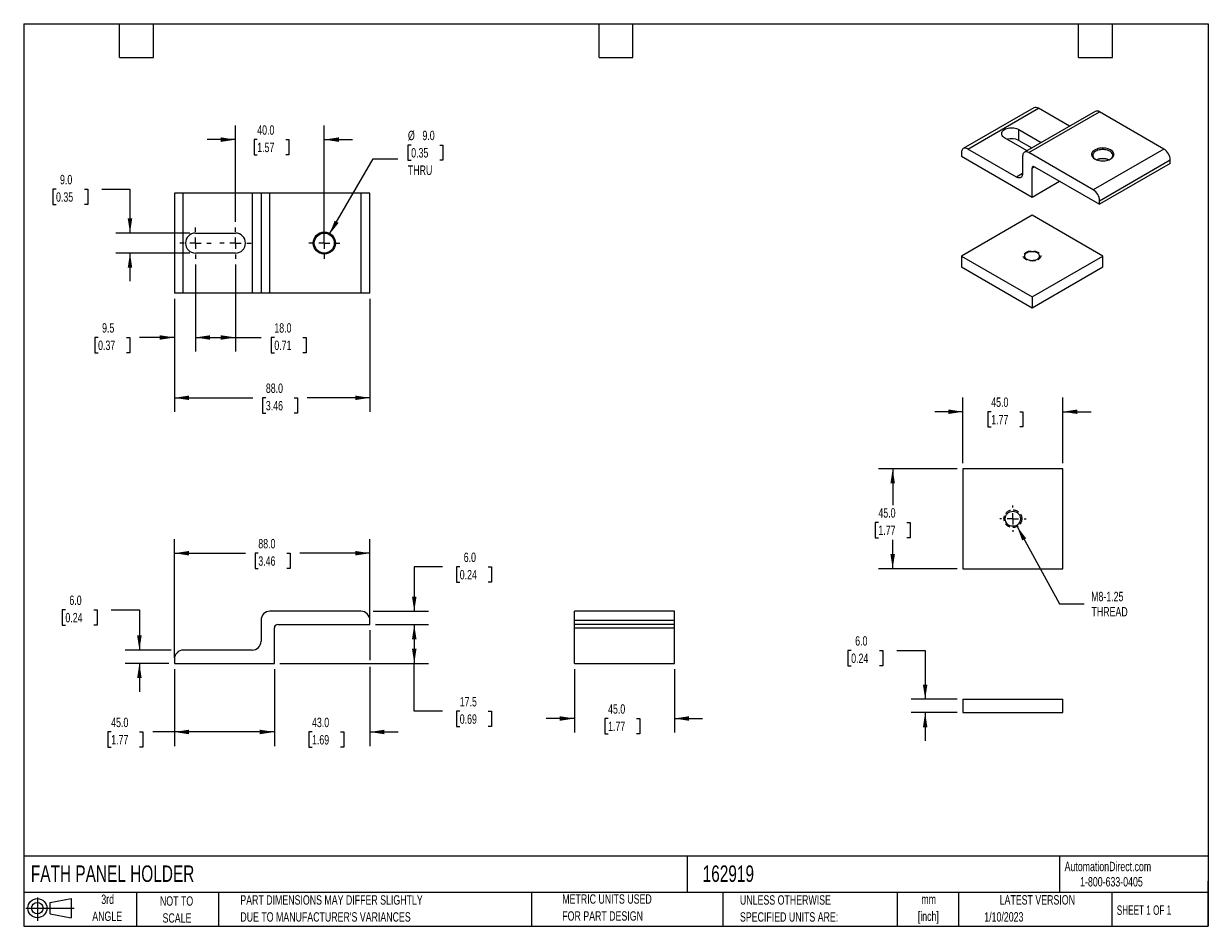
# Model space of a CAD drawing. Header units: millimetres. Extents: x 6 to 273, y 6 to 210.
import ezdxf

# ---------------------------------------------------------------- set-up
doc = ezdxf.new("R2010")
doc.units = ezdxf.units.MM
doc.linetypes.add('CENTERX2', pattern=[20.32, 12.7, -2.54, 2.54, -2.54])
doc.linetypes.add('HIDDEN', pattern=[1.905, 1.27, -0.635])
doc.layers.add('CENTER', color=40, linetype='CENTERX2')
doc.layers.add('SLD-DEFPOINTS', color=7, linetype='Continuous')
doc.layers.add('DIMENSIONS', color=140, linetype='Continuous', lineweight=25)
doc.layers.add('TEXT', color=140, linetype='Continuous', lineweight=25)
doc.styles.add('SLDTEXTSTYLE0', font='TXT', dxfattribs={"width": 0.7})
doc.styles.add('SLDTEXTSTYLE1', font='TXT', dxfattribs={"width": 0.65})
doc.dimstyles.new('SLDDIMSTYLE0', dxfattribs={"dimtxt": 2.158008, "dimasz": 3.302, "dimexe": 0, "dimexo": 0.0625, "dimgap": 0.539502, "dimtad": 0, "dimtih": 1, "dimtoh": 1, "dimlfac": 2, "dimrnd": 1e-09, "dimzin": 4, "dimdsep": 46, "dimtxsty": 'SLDTEXTSTYLE0', "dimsah": 1, "dimcen": 0.09, "dimadec": 0, "dimazin": 1, "dimtfac": 1, "dimtmove": 0, "dimatfit": 0, "dimfxl": 0, "dimfrac": 2, "dimtolj": 1, "dimtzin": 12, "dimarcsym": 0})
doc.dimstyles.new('SLDDIMSTYLE1', dxfattribs={"dimtxt": 2.158008, "dimasz": 3.302, "dimexe": 0, "dimexo": 0.0625, "dimgap": 0.539502, "dimtad": 0, "dimtih": 1, "dimtoh": 1, "dimlfac": 2, "dimrnd": 1e-09, "dimzin": 12, "dimdsep": 46, "dimtxsty": 'SLDTEXTSTYLE0', "dimsah": 1, "dimcen": 0.09, "dimadec": 0, "dimazin": 3, "dimtfac": 1, "dimtofl": 0, "dimtmove": 0, "dimatfit": 3, "dimfxl": 0, "dimfrac": 2, "dimtolj": 1, "dimtzin": 12, "dimarcsym": 0})
doc.dimstyles.new('SLDDIMSTYLE2', dxfattribs={"dimtxt": 2.158008, "dimasz": 3.302, "dimexe": 0, "dimexo": 0.0625, "dimgap": 0.539502, "dimtad": 0, "dimtih": 1, "dimtoh": 1, "dimlfac": 2, "dimrnd": 1e-09, "dimzin": 4, "dimdsep": 46, "dimtxsty": 'SLDTEXTSTYLE0', "dimsah": 1, "dimcen": 0.09, "dimadec": 0, "dimazin": 1, "dimtfac": 1, "dimtofl": 0, "dimtmove": 0, "dimatfit": 3, "dimfxl": 0, "dimfrac": 2, "dimtolj": 1, "dimtzin": 12, "dimarcsym": 0})
doc.dimstyles.new('SLDDIMSTYLE3', dxfattribs={"dimtxt": 2.158008, "dimasz": 3.302, "dimexe": 0, "dimexo": 0.0625, "dimgap": 0.539502, "dimtad": 0, "dimtih": 1, "dimtoh": 1, "dimlfac": 2, "dimrnd": 1e-09, "dimzin": 12, "dimdsep": 46, "dimtxsty": 'SLDTEXTSTYLE0', "dimsah": 1, "dimcen": 0, "dimadec": 0, "dimazin": 3, "dimtfac": 1, "dimtofl": 0, "dimtmove": 0, "dimatfit": 3, "dimfxl": 0, "dimfrac": 2, "dimtolj": 1, "dimtzin": 12, "dimarcsym": 0})
doc.dimstyles.new('SLDDIMSTYLE4', dxfattribs={"dimtxt": 2.158008, "dimasz": 3.302, "dimexe": 0, "dimexo": 0.0625, "dimgap": 0.539502, "dimtad": 0, "dimtih": 1, "dimtoh": 1, "dimlfac": 2, "dimrnd": 1e-09, "dimzin": 12, "dimdsep": 46, "dimtxsty": 'SLDTEXTSTYLE0', "dimsah": 1, "dimcen": 0.09, "dimadec": 0, "dimazin": 3, "dimtfac": 1, "dimtmove": 0, "dimatfit": 0, "dimfxl": 0, "dimfrac": 2, "dimtolj": 1, "dimtzin": 12, "dimarcsym": 0})
doc.dimstyles.new('SLDDIMSTYLE5', dxfattribs={"dimtxt": 2.158008, "dimasz": 3.302, "dimexe": 0, "dimexo": 0.0625, "dimgap": 0.539502, "dimtad": 0, "dimtih": 1, "dimtoh": 1, "dimlfac": 2, "dimrnd": 1e-09, "dimzin": 4, "dimdsep": 46, "dimtxsty": 'SLDTEXTSTYLE0', "dimsah": 1, "dimcen": 0, "dimadec": 0, "dimazin": 1, "dimtfac": 1, "dimtofl": 0, "dimtmove": 0, "dimatfit": 3, "dimfxl": 0, "dimfrac": 2, "dimtolj": 1, "dimtzin": 12, "dimarcsym": 0})

# ---------------------------------------------------------------- blocks, each defined once
blk = doc.blocks.new('Block11')
at = {"color": 7, "linetype": 'Continuous', "lineweight": 18}
for p, q in [((0, 2.88), (10.87, 2.88)), ((2.59, 5.31), (2.59, 0)), ((5.48, 4.17), (10.18, 5.03)), ((5.48, 1.6), (5.48, 4.17)), ((10.18, 5.03), (10.18, 0.73)), ((5.48, 1.6), (10.18, 0.73))]:
    blk.add_line(p, q, dxfattribs=at)
for radius in [2.15, 1.29]:
    blk.add_circle((2.59, 2.88), radius, dxfattribs=at)
blk = doc.blocks.new('Block12')
at = {"layer": 'SLD-DEFPOINTS'}
blk.add_blockref('Block11', (0, 0), dxfattribs=at)
blk = doc.blocks.new('SW_NOTE_0')
at = {"layer": 'TEXT', "color": 0, "char_height": 2.117, "attachment_point": 2, "style": 'SLDTEXTSTYLE0'}
for s, insert in [('mm', (2.84, 2.73)), ('[inch]', (2.76, -1.09))]:
    blk.add_mtext(s, dxfattribs=dict(at, insert=insert))
blk = doc.blocks.new('SW_NOTE_0_1')
at = {"layer": 'TEXT', "color": 0, "char_height": 2.1167, "attachment_point": 1, "style": 'SLDTEXTSTYLE0'}
for s, insert in [('UNLESS OTHERWISE', (0, 2.73)), ('SPECIFIED UNITS ARE:', (0, -1.09))]:
    blk.add_mtext(s, dxfattribs=dict(at, insert=insert))
blk = doc.blocks.new('SW_NOTE_0_2')
at = {"layer": 'TEXT', "color": 0, "char_height": 2.1167, "attachment_point": 1, "style": 'SLDTEXTSTYLE0'}
for s, insert in [('PART DIMENSIONS MAY DIFFER SLIGHTLY', (0, 2.73)), ("DUE TO MANUFACTURER'S VARIANCES", (0, -1.09))]:
    blk.add_mtext(s, dxfattribs=dict(at, insert=insert))
blk = doc.blocks.new('SW_NOTE_0_3')
at = {"layer": 'TEXT', "color": 0, "char_height": 2.117, "attachment_point": 2, "style": 'SLDTEXTSTYLE0'}
for s, insert in [('NOT TO', (5.26, 2.73)), ('SCALE', (5.35, -1.09))]:
    blk.add_mtext(s, dxfattribs=dict(at, insert=insert))
blk = doc.blocks.new('SW_NOTE_0_4')
at = {"layer": 'TEXT', "color": 0, "char_height": 2.117, "attachment_point": 2, "style": 'SLDTEXTSTYLE0'}
for s, insert in [('3rd', (2.32, 2.73)), ('ANGLE', (2.22, -1.09))]:
    blk.add_mtext(s, dxfattribs=dict(at, insert=insert))
blk = doc.blocks.new('SW_NOTE_0_5')
at = {"layer": 'TEXT', "color": 0, "char_height": 2.1167, "attachment_point": 1, "style": 'SLDTEXTSTYLE0'}
for s, insert in [('METRIC UNITS USED', (0, 2.73)), ('FOR PART DESIGN', (0, -1.09))]:
    blk.add_mtext(s, dxfattribs=dict(at, insert=insert))
blk = doc.blocks.new('_D')
at = {"layer": 'DIMENSIONS'}
for p, q in [((100.63, 87.27), (94.28, 87.27)), ((94.28, 87.27), (94.28, 77.27)), ((104.52, 87.27), (103.8, 87.27)), ((103.8, 87.27), (103.8, 83.84)), ((110.94, 87.27), (111.66, 87.27)), ((111.66, 87.27), (111.66, 83.84)), ((103.8, 83.84), (104.52, 83.84)), ((111.66, 83.84), (110.94, 83.84)), ((85.04, 77.27), (97.46, 77.27)), ((85.55, 74.27), (97.46, 74.27)), ((94.28, 74.27), (94.28, 67.92))]:
    blk.add_line(p, q, dxfattribs=at)
for points in [[(94.28, 77.27), (94.79, 80.57), (93.77, 80.57)], [(94.28, 74.27), (93.77, 70.97), (94.79, 70.97)]]:
    blk.add_solid(points, dxfattribs=at)
at = {"layer": 'DIMENSIONS', "char_height": 2.117, "attachment_point": 1, "style": 'SLDTEXTSTYLE0'}
for s, insert in [('6.0', (105.42, 90.48)), ('0.24', (104.52, 86.57))]:
    blk.add_mtext(s, dxfattribs=dict(at, insert=insert))
blk = doc.blocks.new('_D_1')
at = {"layer": 'DIMENSIONS'}
for p, q in [((85.55, 74.27), (97.46, 74.27)), ((94.28, 74.27), (94.28, 65.52)), ((64.05, 65.52), (97.46, 65.52)), ((94.28, 54.76), (94.28, 65.52)), ((100.63, 54.76), (94.28, 54.76)), ((104.52, 54.76), (103.8, 54.76)), ((103.8, 54.76), (103.8, 51.33)), ((110.94, 54.76), (111.66, 54.76)), ((111.66, 54.76), (111.66, 51.33)), ((103.8, 51.33), (104.52, 51.33)), ((111.66, 51.33), (110.94, 51.33))]:
    blk.add_line(p, q, dxfattribs=at)
for points in [[(94.28, 74.27), (93.77, 70.97), (94.79, 70.97)], [(94.28, 65.52), (94.79, 68.82), (93.77, 68.82)]]:
    blk.add_solid(points, dxfattribs=at)
at = {"layer": 'DIMENSIONS', "char_height": 2.117, "attachment_point": 1, "style": 'SLDTEXTSTYLE0'}
for s, insert in [('17.5', (104.52, 57.97)), ('0.69', (104.52, 54.06))]:
    blk.add_mtext(s, dxfattribs=dict(at, insert=insert))
blk = doc.blocks.new('_D_2')
at = {"layer": 'DIMENSIONS'}
for p, q in [((40.28, 66.79), (40.28, 93.51)), ((84.28, 75.54), (84.28, 93.51)), ((40.28, 90.34), (56.25, 90.34)), ((59.17, 90.34), (58.45, 90.34)), ((58.45, 90.34), (58.45, 86.91)), ((65.59, 90.34), (66.31, 90.34)), ((66.31, 90.34), (66.31, 86.91)), ((84.28, 90.34), (68.51, 90.34)), ((58.45, 86.91), (59.17, 86.91)), ((66.31, 86.91), (65.59, 86.91))]:
    blk.add_line(p, q, dxfattribs=at)
for points in [[(40.28, 90.34), (43.58, 89.83), (43.58, 90.85)], [(84.28, 90.34), (80.98, 90.85), (80.98, 89.83)]]:
    blk.add_solid(points, dxfattribs=at)
at = {"layer": 'DIMENSIONS', "char_height": 2.117, "attachment_point": 1, "style": 'SLDTEXTSTYLE0'}
for s, insert in [('88.0', (59.17, 93.55)), ('3.46', (59.17, 89.64))]:
    blk.add_mtext(s, dxfattribs=dict(at, insert=insert))
blk = doc.blocks.new('_D_3')
at = {"layer": 'DIMENSIONS'}
for p, q in [((40.28, 64.25), (40.28, 46.93)), ((62.78, 64.25), (62.78, 46.93)), ((26.05, 50.1), (25.33, 50.1)), ((25.33, 50.1), (25.33, 46.67)), ((32.46, 50.1), (33.19, 50.1)), ((33.19, 50.1), (33.19, 46.67)), ((40.28, 50.1), (35.39, 50.1)), ((62.78, 50.1), (40.28, 50.1)), ((25.33, 46.67), (26.05, 46.67)), ((33.19, 46.67), (32.46, 46.67))]:
    blk.add_line(p, q, dxfattribs=at)
for points in [[(40.28, 50.1), (43.58, 49.59), (43.58, 50.61)], [(62.78, 50.1), (59.48, 50.61), (59.48, 49.59)]]:
    blk.add_solid(points, dxfattribs=at)
at = {"layer": 'DIMENSIONS', "char_height": 2.117, "attachment_point": 1, "style": 'SLDTEXTSTYLE0'}
for s, insert in [('45.0', (26.05, 53.31)), ('1.77', (26.05, 49.4))]:
    blk.add_mtext(s, dxfattribs=dict(at, insert=insert))
blk = doc.blocks.new('_D_4')
at = {"layer": 'DIMENSIONS'}
for p, q in [((15.74, 77.6), (15.02, 77.6)), ((15.02, 77.6), (15.02, 74.17)), ((22.16, 77.6), (22.88, 77.6)), ((22.88, 77.6), (22.88, 74.17)), ((26.05, 77.6), (32.4, 77.6)), ((32.4, 77.6), (32.4, 68.52)), ((15.02, 74.17), (15.74, 74.17)), ((22.88, 74.17), (22.16, 74.17)), ((39.52, 68.52), (29.22, 68.52)), ((39.01, 65.52), (29.22, 65.52)), ((32.4, 65.52), (32.4, 59.17))]:
    blk.add_line(p, q, dxfattribs=at)
for points in [[(32.4, 68.52), (32.91, 71.82), (31.89, 71.82)], [(32.4, 65.52), (31.89, 62.22), (32.91, 62.22)]]:
    blk.add_solid(points, dxfattribs=at)
at = {"layer": 'DIMENSIONS', "char_height": 2.117, "attachment_point": 1, "style": 'SLDTEXTSTYLE0'}
for s, insert in [('6.0', (16.64, 80.81)), ('0.24', (15.74, 76.9))]:
    blk.add_mtext(s, dxfattribs=dict(at, insert=insert))
blk = doc.blocks.new('_D_5')
at = {"layer": 'DIMENSIONS'}
for p, q in [((84.28, 73), (84.28, 66.28)), ((62.78, 64.25), (62.78, 46.93)), ((84.28, 64.76), (84.28, 46.93)), ((62.78, 50.1), (56.43, 50.1)), ((71.26, 50.1), (70.54, 50.1)), ((70.54, 50.1), (70.54, 46.67)), ((77.68, 50.1), (78.4, 50.1)), ((78.4, 50.1), (78.4, 46.67)), ((84.28, 50.1), (90.63, 50.1)), ((70.54, 46.67), (71.26, 46.67)), ((78.4, 46.67), (77.68, 46.67))]:
    blk.add_line(p, q, dxfattribs=at)
for points in [[(62.78, 50.1), (59.48, 50.61), (59.48, 49.59)], [(84.28, 50.1), (87.58, 49.59), (87.58, 50.61)]]:
    blk.add_solid(points, dxfattribs=at)
at = {"layer": 'DIMENSIONS', "char_height": 2.117, "attachment_point": 1, "style": 'SLDTEXTSTYLE0'}
for s, insert in [('43.0', (71.26, 53.31)), ('1.69', (71.26, 49.4))]:
    blk.add_mtext(s, dxfattribs=dict(at, insert=insert))
blk = doc.blocks.new('_D_6')
at = {"layer": 'DIMENSIONS'}
for p, q in [((192.65, 68.45), (191.92, 68.45)), ((191.92, 68.45), (191.92, 65.02)), ((199.06, 68.45), (199.79, 68.45)), ((199.79, 68.45), (199.79, 65.02)), ((202.95, 68.45), (209.3, 68.45)), ((209.3, 68.45), (209.3, 57.46)), ((191.92, 65.02), (192.65, 65.02)), ((199.79, 65.02), (199.06, 65.02)), ((216.53, 57.46), (206.13, 57.46)), ((216.53, 54.46), (206.13, 54.46)), ((209.3, 54.46), (209.3, 48.11))]:
    blk.add_line(p, q, dxfattribs=at)
for points in [[(209.3, 57.46), (209.81, 60.76), (208.8, 60.76)], [(209.3, 54.46), (208.8, 51.16), (209.81, 51.16)]]:
    blk.add_solid(points, dxfattribs=at)
at = {"layer": 'DIMENSIONS', "char_height": 2.117, "attachment_point": 1, "style": 'SLDTEXTSTYLE0'}
for s, insert in [('6.0', (193.55, 71.66)), ('0.24', (192.65, 67.75))]:
    blk.add_mtext(s, dxfattribs=dict(at, insert=insert))
blk = doc.blocks.new('_D_7')
at = {"layer": 'DIMENSIONS'}
for p, q in [((216.53, 109.35), (198.82, 109.35)), ((201.99, 109.35), (201.99, 101.18)), ((198.78, 97.27), (198.06, 97.27)), ((198.06, 97.27), (198.06, 93.84)), ((205.2, 97.27), (205.92, 97.27)), ((205.92, 97.27), (205.92, 93.84)), ((198.06, 93.84), (198.78, 93.84)), ((201.99, 86.85), (201.99, 93.36)), ((205.92, 93.84), (205.2, 93.84)), ((216.53, 86.85), (198.82, 86.85))]:
    blk.add_line(p, q, dxfattribs=at)
for points in [[(201.99, 109.35), (201.48, 106.05), (202.5, 106.05)], [(201.99, 86.85), (202.5, 90.15), (201.48, 90.15)]]:
    blk.add_solid(points, dxfattribs=at)
at = {"layer": 'DIMENSIONS', "char_height": 2.117, "attachment_point": 1, "style": 'SLDTEXTSTYLE0'}
for s, insert in [('45.0', (198.78, 100.48)), ('1.77', (198.78, 96.57))]:
    blk.add_mtext(s, dxfattribs=dict(at, insert=insert))
blk = doc.blocks.new('_D_8')
at = {"layer": 'DIMENSIONS'}
for p, q in [((217.8, 110.62), (217.8, 125.36)), ((240.3, 110.62), (240.3, 125.36)), ((217.8, 122.19), (211.45, 122.19)), ((224.18, 122.19), (223.45, 122.19)), ((223.45, 122.19), (223.45, 118.76)), ((230.59, 122.19), (231.31, 122.19)), ((231.31, 122.19), (231.31, 118.76)), ((240.3, 122.19), (246.65, 122.19)), ((223.45, 118.76), (224.18, 118.76)), ((231.31, 118.76), (230.59, 118.76))]:
    blk.add_line(p, q, dxfattribs=at)
for points in [[(217.8, 122.19), (214.5, 122.7), (214.5, 121.68)], [(240.3, 122.19), (243.6, 121.68), (243.6, 122.7)]]:
    blk.add_solid(points, dxfattribs=at)
at = {"layer": 'DIMENSIONS', "char_height": 2.117, "attachment_point": 1, "style": 'SLDTEXTSTYLE0'}
for s, insert in [('45.0', (224.18, 125.4)), ('1.77', (224.18, 121.49))]:
    blk.add_mtext(s, dxfattribs=dict(at, insert=insert))
blk = doc.blocks.new('_D_9')
at = {"layer": 'DIMENSIONS'}
for p, q in [((230.01, 96.35), (239.52, 78.92)), ((239.52, 78.92), (245.08, 78.92))]:
    blk.add_line(p, q, dxfattribs=at)
blk.add_solid([(230.01, 96.35), (231.15, 93.21), (232.04, 93.69)], dxfattribs=at)
at = {"layer": 'DIMENSIONS', "char_height": 2.117, "attachment_point": 1, "style": 'SLDTEXTSTYLE0'}
for s, insert in [('M8-1.25', (246.67, 81.65)), ('THREAD', (246.75, 78.22))]:
    blk.add_mtext(s, dxfattribs=dict(at, insert=insert))
blk = doc.blocks.new('SW_CENTERMARKSYMBOL_0')
at = {"layer": 'CENTER', "color": 0}
for p, q in [((0, 2.54), (0, 2.97)), ((-2.54, 0), (-2.97, 0)), ((0, 0), (-1.27, 0)), ((0, 0), (0, 1.27)), ((0, 0), (0, -1.27)), ((0, 0), (1.27, 0)), ((2.54, 0), (2.97, 0)), ((0, -2.54), (0, -2.97))]:
    blk.add_line(p, q, dxfattribs=at)
blk = doc.blocks.new('_D_10')
at = {"layer": 'DIMENSIONS'}
for p, q in [((130.35, 64.25), (130.35, 49.96)), ((152.85, 64.25), (152.85, 49.96)), ((130.35, 53.13), (124, 53.13)), ((137.92, 53.13), (137.19, 53.13)), ((137.19, 53.13), (137.19, 49.7)), ((144.33, 53.13), (145.05, 53.13)), ((145.05, 53.13), (145.05, 49.7)), ((152.85, 53.13), (159.2, 53.13)), ((137.19, 49.7), (137.92, 49.7)), ((145.05, 49.7), (144.33, 49.7))]:
    blk.add_line(p, q, dxfattribs=at)
for points in [[(130.35, 53.13), (127.05, 53.64), (127.05, 52.62)], [(152.85, 53.13), (156.15, 52.62), (156.15, 53.64)]]:
    blk.add_solid(points, dxfattribs=at)
at = {"layer": 'DIMENSIONS', "char_height": 2.117, "attachment_point": 1, "style": 'SLDTEXTSTYLE0'}
for s, insert in [('45.0', (137.92, 56.34)), ('1.77', (137.92, 52.43))]:
    blk.add_mtext(s, dxfattribs=dict(at, insert=insert))
blk = doc.blocks.new('_D_11')
at = {"layer": 'DIMENSIONS'}
for p, q in [((45.03, 155.37), (45.03, 135.73)), ((54.03, 155.37), (54.03, 135.73)), ((45.03, 138.91), (54.03, 138.91)), ((54.03, 138.91), (59.85, 138.91)), ((62.78, 138.91), (62.05, 138.91)), ((62.05, 138.91), (62.05, 135.48)), ((69.19, 138.91), (69.92, 138.91)), ((69.92, 138.91), (69.92, 135.48)), ((62.05, 135.48), (62.78, 135.48)), ((69.92, 135.48), (69.19, 135.48))]:
    blk.add_line(p, q, dxfattribs=at)
for points in [[(45.03, 138.91), (48.33, 138.4), (48.33, 139.41)], [(54.03, 138.91), (50.73, 139.41), (50.73, 138.4)]]:
    blk.add_solid(points, dxfattribs=at)
at = {"layer": 'DIMENSIONS', "char_height": 2.117, "attachment_point": 1, "style": 'SLDTEXTSTYLE0'}
for s, insert in [('18.0', (62.78, 142.12)), ('0.71', (62.78, 138.21))]:
    blk.add_mtext(s, dxfattribs=dict(at, insert=insert))
blk = doc.blocks.new('_D_12')
at = {"layer": 'DIMENSIONS'}
for p, q in [((45.03, 155.37), (45.03, 135.73)), ((40.28, 147.64), (40.28, 135.73)), ((23.1, 138.91), (22.38, 138.91)), ((22.38, 138.91), (22.38, 135.48)), ((29.52, 138.91), (30.24, 138.91)), ((30.24, 138.91), (30.24, 135.48)), ((40.28, 138.91), (32.44, 138.91)), ((45.03, 138.91), (51.38, 138.91)), ((22.38, 135.48), (23.1, 135.48)), ((30.24, 135.48), (29.52, 135.48))]:
    blk.add_line(p, q, dxfattribs=at)
for points in [[(40.28, 138.91), (36.98, 139.41), (36.98, 138.4)], [(45.03, 138.91), (48.33, 138.4), (48.33, 139.41)]]:
    blk.add_solid(points, dxfattribs=at)
at = {"layer": 'DIMENSIONS', "char_height": 2.117, "attachment_point": 1, "style": 'SLDTEXTSTYLE0'}
for s, insert in [('9.5', (24, 142.12)), ('0.37', (23.1, 138.21))]:
    blk.add_mtext(s, dxfattribs=dict(at, insert=insert))
blk = doc.blocks.new('_D_13')
at = {"layer": 'DIMENSIONS'}
for p, q in [((54.03, 164.95), (54.03, 186.63)), ((74.03, 161.43), (74.03, 186.63)), ((54.03, 183.45), (47.68, 183.45)), ((58.93, 183.45), (58.21, 183.45)), ((58.21, 183.45), (58.21, 180.02)), ((65.34, 183.45), (66.07, 183.45)), ((66.07, 183.45), (66.07, 180.02)), ((74.03, 183.45), (80.38, 183.45)), ((58.21, 180.02), (58.93, 180.02)), ((66.07, 180.02), (65.34, 180.02))]:
    blk.add_line(p, q, dxfattribs=at)
for points in [[(54.03, 183.45), (50.73, 183.96), (50.73, 182.94)], [(74.03, 183.45), (77.33, 182.94), (77.33, 183.96)]]:
    blk.add_solid(points, dxfattribs=at)
at = {"layer": 'DIMENSIONS', "char_height": 2.117, "attachment_point": 1, "style": 'SLDTEXTSTYLE0'}
for s, insert in [('40.0', (58.93, 186.66)), ('1.57', (58.93, 182.75))]:
    blk.add_mtext(s, dxfattribs=dict(at, insert=insert))
blk = doc.blocks.new('_D_14')
at = {"layer": 'DIMENSIONS'}
for p, q in [((93.59, 182.24), (92.87, 182.24)), ((92.87, 182.24), (92.87, 178.81)), ((100.01, 182.24), (100.73, 182.24)), ((100.73, 182.24), (100.73, 178.81)), ((75.16, 162.1), (85, 179.11)), ((85, 179.11), (90.56, 179.11)), ((92.87, 178.81), (93.59, 178.81)), ((100.73, 178.81), (100.01, 178.81))]:
    blk.add_line(p, q, dxfattribs=at)
blk.add_solid([(75.16, 162.1), (77.25, 164.71), (76.37, 165.22)], dxfattribs=at)
at = {"layer": 'DIMENSIONS', "char_height": 2.117, "attachment_point": 1, "style": 'SLDTEXTSTYLE0'}
for s, insert in [('%%c', (92.86, 185.45)), ('9.0', (96.12, 185.45)), ('0.35', (93.59, 181.54)), ('THRU', (92.85, 177.63))]:
    blk.add_mtext(s, dxfattribs=dict(at, insert=insert))
blk = doc.blocks.new('_D_15')
at = {"layer": 'DIMENSIONS'}
for p, q in [((13.63, 172.3), (12.9, 172.3)), ((12.9, 172.3), (12.9, 168.87)), ((20.04, 172.3), (20.77, 172.3)), ((20.77, 172.3), (20.77, 168.87)), ((23.93, 172.3), (30.28, 172.3)), ((30.28, 172.3), (30.28, 162.41)), ((12.9, 168.87), (13.63, 168.87)), ((20.77, 168.87), (20.04, 168.87)), ((43.76, 162.41), (27.11, 162.41)), ((43.76, 157.91), (27.11, 157.91)), ((30.28, 157.91), (30.28, 151.56))]:
    blk.add_line(p, q, dxfattribs=at)
for points in [[(30.28, 162.41), (30.79, 165.71), (29.77, 165.71)], [(30.28, 157.91), (29.77, 154.6), (30.79, 154.6)]]:
    blk.add_solid(points, dxfattribs=at)
at = {"layer": 'DIMENSIONS', "char_height": 2.117, "attachment_point": 1, "style": 'SLDTEXTSTYLE0'}
for s, insert in [('9.0', (14.53, 175.51)), ('0.35', (13.63, 171.59))]:
    blk.add_mtext(s, dxfattribs=dict(at, insert=insert))
blk = doc.blocks.new('_D_16')
at = {"layer": 'DIMENSIONS'}
for p, q in [((40.28, 147.64), (40.28, 122.15)), ((84.28, 147.64), (84.28, 122.15)), ((40.28, 125.32), (57.94, 125.32)), ((60.87, 125.32), (60.14, 125.32)), ((60.14, 125.32), (60.14, 121.89)), ((67.28, 125.32), (68, 125.32)), ((68, 125.32), (68, 121.89)), ((84.28, 125.32), (70.2, 125.32)), ((60.14, 121.89), (60.87, 121.89)), ((68, 121.89), (67.28, 121.89))]:
    blk.add_line(p, q, dxfattribs=at)
for points in [[(40.28, 125.32), (43.58, 124.82), (43.58, 125.83)], [(84.28, 125.32), (80.98, 125.83), (80.98, 124.82)]]:
    blk.add_solid(points, dxfattribs=at)
at = {"layer": 'DIMENSIONS', "char_height": 2.117, "attachment_point": 1, "style": 'SLDTEXTSTYLE0'}
for s, insert in [('88.0', (60.87, 128.54)), ('3.46', (60.87, 124.62))]:
    blk.add_mtext(s, dxfattribs=dict(at, insert=insert))
blk = doc.blocks.new('SW_CENTERMARKSYMBOL_1')
at = {"layer": 'CENTER', "color": 0}
for p, q in [((0, 2.54), (0, 3.52)), ((-2.54, 0), (-3.52, 0)), ((0, 0), (-1.27, 0)), ((0, 0), (0, 1.27)), ((0, 0), (0, -1.27)), ((0, 0), (1.27, 0)), ((2.54, 0), (3.52, 0)), ((0, -2.54), (0, -3.52))]:
    blk.add_line(p, q, dxfattribs=at)
blk = doc.blocks.new('SW_CENTERMARKSYMBOL_2')
at = {"layer": 'CENTER', "color": 0}
for p, q in [((0, 2.54), (0, 3.52)), ((-2.54, 0), (-3.52, 0)), ((0, 0), (-1.27, 0)), ((0, 0), (0, 1.27)), ((0, 0), (0, -1.27)), ((0, 0), (1.27, 0)), ((2.54, 0), (3.52, 0)), ((0, -2.54), (0, -3.52))]:
    blk.add_line(p, q, dxfattribs=at)
blk = doc.blocks.new('SW_CENTERMARKSYMBOL_3')
at = {"layer": 'CENTER', "color": 0}
for p, q in [((0, 2.54), (0, 3.52)), ((-2.54, 0), (-3.52, 0)), ((0, 0), (-1.27, 0)), ((0, 0), (0, 1.27)), ((0, 0), (0, -1.27)), ((0, 0), (1.27, 0)), ((2.54, 0), (3.52, 0)), ((0, -2.54), (0, -3.52))]:
    blk.add_line(p, q, dxfattribs=at)

msp = doc.modelspace()

# ---------------------------------------------------------------- linework, layer by layer
for p, q in [((233.7833, 190.617), (217.8733, 181.4324)), ((218.8733, 181.3334), (234.7832, 190.518)), ((247.5718, 189.8018), (231.6619, 180.6172)), ((232.6618, 180.5181), (248.5718, 189.7027)), ((241.7978, 186.4685), (234.7832, 190.518)), ((263.0674, 181.3346), (248.5718, 189.7027)), ((230.3638, 185.7216), (235.4339, 182.7947)), ((230.3638, 183.272), (230.3638, 185.7216)), ((232.2519, 180.9577), (227.1818, 183.8847)), ((230.3638, 183.272), (233.3122, 181.5699)), ((217.4591, 180.5167), (217.4591, 179.7002)), ((217.4591, 179.7002), (233.369, 170.5156)), ((229.8334, 175.0062), (218.8733, 181.3334)), ((231.2476, 179.7015), (231.2476, 175.8229)), ((247.1575, 172.15), (232.6618, 180.5181)), ((263.0674, 181.3346), (247.1575, 172.15)), ((248.5718, 169.7005), (264.4817, 178.8851)), ((264.4817, 178.0685), (264.4817, 178.8851)), ((233.369, 177.0479), (233.8994, 177.3541)), ((233.369, 170.5156), (233.369, 177.0479)), ((233.8993, 177.3542), (248.5718, 168.8839)), ((264.4817, 178.0685), (248.5718, 168.8839)), ((231.2476, 175.8226), (229.8334, 175.0062)), ((233.369, 170.5156), (239.5571, 174.088)), ((40.2824, 171.4069), (40.2824, 148.9069)), ((42.2824, 171.4069), (40.2824, 171.4069)), ((42.2824, 148.9069), (42.2824, 171.4069)), ((57.7824, 171.4069), (42.2824, 171.4069)), ((57.7824, 171.4069), (57.7824, 148.9069)), ((59.7824, 171.4069), (57.7824, 171.4069)), ((59.7824, 171.4069), (59.7824, 148.9069)), ((61.7824, 171.4069), (59.7824, 171.4069)), ((82.2824, 171.4069), (61.7824, 171.4069)), ((61.7824, 148.9069), (61.7824, 171.4069)), ((82.2824, 171.4069), (82.2824, 148.9069)), ((84.2824, 171.4069), (82.2824, 171.4069)), ((84.2824, 148.9069), (84.2824, 171.4069)), ((248.5718, 168.8839), (248.5718, 169.7005)), ((233.369, 166.4299), (217.4591, 157.2453)), ((249.2789, 157.2453), (233.369, 166.4299)), ((45.0324, 162.4069), (54.0324, 162.4069)), ((54.0324, 157.9069), (45.0324, 157.9069)), ((217.4591, 157.2453), (233.369, 148.0607)), ((217.4591, 157.2453), (217.4591, 154.7957)), ((217.4591, 154.7957), (233.369, 145.6111)), ((233.369, 148.0607), (249.2789, 157.2453)), ((233.369, 145.6111), (249.2789, 154.7957)), ((249.2789, 154.7957), (249.2789, 157.2453)), ((42.2824, 148.9069), (40.2824, 148.9069)), ((57.7824, 148.9069), (42.2824, 148.9069)), ((59.7824, 148.9069), (57.7824, 148.9069)), ((61.7824, 148.9069), (59.7824, 148.9069)), ((82.2824, 148.9069), (61.7824, 148.9069)), ((84.2824, 148.9069), (82.2824, 148.9069)), ((233.369, 148.0607), (233.369, 145.6111)), ((240.3008, 109.3519), (217.8008, 109.3519)), ((217.8008, 109.3519), (217.8008, 86.8519)), ((240.3008, 86.8519), (240.3008, 109.3519)), ((217.8008, 86.8519), (240.3008, 86.8519)), ((59.7824, 75.2709), (59.7824, 70.5209)), ((82.2824, 77.2709), (61.7824, 77.2709)), ((84.2824, 74.2709), (84.2824, 75.2709)), ((152.8484, 77.2709), (130.3484, 77.2709)), ((130.3484, 75.2709), (130.3484, 77.2709)), ((130.3484, 74.2709), (130.3484, 75.2709)), ((130.3484, 75.2709), (152.8484, 75.2709)), ((152.8484, 75.2709), (152.8484, 77.2709)), ((152.8484, 74.2709), (152.8484, 75.2709)), ((62.7824, 65.5209), (62.7824, 73.5209)), ((63.5324, 74.2709), (84.2824, 74.2709)), ((152.8484, 74.2709), (130.3484, 74.2709)), ((130.3484, 73.5209), (130.3484, 74.2709)), ((130.3484, 73.5209), (152.8484, 73.5209)), ((130.3484, 65.5209), (130.3484, 73.5209)), ((152.8484, 73.5209), (152.8484, 74.2709)), ((152.8484, 65.5209), (152.8484, 73.5209)), ((57.7824, 68.5209), (42.2824, 68.5209)), ((40.2824, 66.5209), (40.2824, 65.5209)), ((40.2824, 65.5209), (62.7824, 65.5209)), ((130.3484, 65.5209), (152.8484, 65.5209)), ((217.8008, 57.4627), (217.8008, 54.4627)), ((217.8008, 57.4627), (240.3008, 57.4627)), ((240.3008, 54.4627), (240.3008, 57.4627)), ((217.8008, 54.4627), (240.3008, 54.4627))]:
    msp.add_line(p, q)
at = {"flags": 128}
for points in [[(227.1818, 183.8847), (226.9715, 184.0247), (226.798, 184.1806), (226.6646, 184.3492), (226.5742, 184.527), (226.5285, 184.7105), (226.5285, 184.8958), (226.5742, 185.0792), (226.6646, 185.257), (226.798, 185.4256), (226.9715, 185.5815), (227.1818, 185.7216), (227.4244, 185.843), (227.6945, 185.9431), (227.9865, 186.0201), (228.2945, 186.0723), (228.6122, 186.0987), (228.9333, 186.0987), (229.251, 186.0723), (229.5591, 186.0201), (229.8511, 185.9431), (230.1211, 185.843), (230.3638, 185.7216)], [(218.8733, 181.3334), (218.652, 181.441), (218.4363, 181.5058), (218.2312, 181.526), (218.042, 181.5014), (217.8733, 181.4324), (217.7291, 181.3207), (217.6132, 181.1691), (217.5283, 180.9814), (217.4765, 180.7621), (217.4591, 180.5167)], [(251.0466, 181.1305), (250.7952, 181.2574), (250.5168, 181.3638), (250.2162, 181.4479), (249.899, 181.5081), (249.5706, 181.5433), (249.2371, 181.553), (248.9043, 181.5369), (248.5782, 181.4953), (248.2646, 181.429), (247.9691, 181.3392), (247.6969, 181.2275), (247.453, 181.0958), (247.2417, 180.9465), (247.0667, 180.7823), (246.9312, 180.6061), (246.8376, 180.421), (246.7876, 180.2304), (246.782, 180.0376), (246.821, 179.8461), (246.9038, 179.6594), (247.029, 179.4807), (247.1944, 179.3132), (247.397, 179.1599), (247.6331, 179.0236), (247.8986, 178.9066), (248.1888, 178.8111), (248.4984, 178.7389), (248.8219, 178.691), (249.1536, 178.6685), (249.4875, 178.6718), (249.8177, 178.7006), (250.1383, 178.7547), (250.4435, 178.8329), (250.728, 178.9339), (250.9866, 179.0559), (251.2147, 179.1967), (251.4083, 179.3538), (251.5639, 179.5244), (251.6787, 179.7054), (251.7506, 179.8937), (251.7785, 180.0858), (251.7618, 180.2784), (251.7007, 180.4679), (251.5965, 180.6511), (251.4509, 180.8246), (251.2665, 180.9853), (251.0466, 181.1305)], [(232.6618, 180.5181), (232.4406, 180.6258), (232.2248, 180.6905), (232.0198, 180.7108), (231.8306, 180.6861), (231.6618, 180.6171), (231.5177, 180.5055), (231.4018, 180.3539), (231.3169, 180.1662), (231.265, 179.9469), (231.2476, 179.7015)], [(250.8698, 180.8243), (250.6272, 180.9456), (250.3572, 181.0458), (250.0652, 181.1228), (249.7571, 181.175), (249.4394, 181.2014), (249.1183, 181.2014), (248.8006, 181.175), (248.4926, 181.1228), (248.2005, 181.0458), (247.9305, 180.9456), (247.6879, 180.8243), (247.4776, 180.6842), (247.3041, 180.5283), (247.1707, 180.3597), (247.0803, 180.1819), (247.0346, 179.9985), (247.0346, 179.8131), (247.0803, 179.6297), (247.1707, 179.4519), (247.3041, 179.2833), (247.4776, 179.1274), (247.6039, 179.0386)], [(250.9539, 179.0386), (251.0801, 179.1274), (251.2536, 179.2833), (251.387, 179.4519), (251.4774, 179.6297), (251.5231, 179.8131), (251.5231, 179.9985), (251.4774, 180.1819), (251.387, 180.3597), (251.2536, 180.5283), (251.0801, 180.6842), (250.8698, 180.8243)], [(231.2476, 175.8229), (231.2302, 175.5775), (231.1784, 175.3582), (231.0935, 175.1705), (230.9775, 175.0189), (230.8334, 174.9073), (230.6647, 174.8383), (230.4755, 174.8136), (230.2704, 174.8339), (230.0547, 174.8986), (229.8334, 175.0062)], [(234.571, 157.9393), (234.3568, 158.044), (234.1156, 158.127), (233.854, 158.1859), (233.5792, 158.2192), (233.2987, 158.2259), (233.0201, 158.2058), (232.751, 158.1596), (232.4988, 158.0884), (232.2702, 157.9942), (232.0717, 157.8796), (231.9086, 157.7477), (231.7853, 157.6021), (231.7051, 157.4467), (231.6704, 157.2859), (231.682, 157.1239), (231.7396, 156.9653), (231.8417, 156.8143), (231.9854, 156.675), (232.1669, 156.5514), (232.3811, 156.4466), (232.6223, 156.3636), (232.8839, 156.3047), (233.1587, 156.2715), (233.4392, 156.2648), (233.7178, 156.2848), (233.9869, 156.3311), (234.2392, 156.4022), (234.4677, 156.4964), (234.6662, 156.611), (234.8293, 156.743), (234.9527, 156.8886), (235.0328, 157.0439), (235.0675, 157.2048), (235.0559, 157.3667), (234.9983, 157.5253), (234.8962, 157.6763), (234.7525, 157.8156), (234.571, 157.9393)]]:
    msp.add_lwpolyline(points, dxfattribs=at)
at = {"color": 7, "linetype": 'HIDDEN', "lineweight": 18, "flags": 128}
msp.add_lwpolyline([(231.9547, 158.0617), (232.6036, 158.312), (233.369, 158.3999), (234.1343, 158.312), (234.7832, 158.0617), (235.2167, 157.6871), (235.369, 157.2453), (235.2167, 156.8035), (234.7832, 156.4289), (234.1343, 156.1786), (233.369, 156.0907), (232.6036, 156.1786), (231.9547, 156.4289), (231.5212, 156.8035), (231.369, 157.2453), (231.5212, 157.6871), (231.9547, 158.0617)], dxfattribs=at)
for centre, radius in [((74.0324, 160.1569), 2.5), ((74.0324, 160.1569), 2.25), ((229.0508, 98.1019), 1.7)]:
    msp.add_circle(centre, radius)
at = {"color": 7, "linetype": 'HIDDEN', "lineweight": 18}
msp.add_circle((229.0508, 98.1019), 2, dxfattribs=at)
for centre, radius, start, end in [((234.1984, 189.7106), 0.9969, 54.082255, 114.607286), ((247.9869, 188.8954), 0.9969, 54.082255, 114.607286), ((228.7617, 180.151), 3.5081, 62.82821, 105.850997), ((249.2789, 175.6116), 3.5578, 67.521018, 112.478982), ((249.2789, 175.0454), 4.061, 70.997337, 109.002663), ((261.4331, 178.758), 3.0512, 2.386856, 57.613144), ((233.6923, 177.1004), 0.3275, 50.796715, 189.214037), ((245.5232, 169.5734), 3.0512, 2.386856, 57.613144), ((45.0324, 160.1569), 2.25, 90, 270), ((54.0324, 160.1569), 2.25, 270, 90), ((61.7824, 75.2709), 2, 90, 180), ((82.2824, 75.2709), 2, 0, 90), ((63.5324, 73.5209), 0.75, 90, 180), ((57.7824, 70.5209), 2, 270, 0), ((42.2824, 66.5209), 2, 90, 180)]:
    msp.add_arc(centre, radius, start, end)
at = {"layer": 'TEXT'}
for p, q in [((6.35, 209.55), (273.05, 209.55)), ((6.35, 209.55), (6.35, 6.35)), ((27.94, 201.93), (27.94, 209.55)), ((35.56, 201.93), (35.56, 209.55)), ((135.89, 201.93), (135.89, 209.55)), ((143.51, 201.93), (143.51, 209.55)), ((243.84, 201.93), (243.84, 209.55)), ((251.46, 201.93), (251.46, 209.55)), ((273.05, 209.55), (273.05, 6.35)), ((27.94, 201.93), (35.56, 201.93)), ((135.89, 201.93), (143.51, 201.93)), ((243.84, 201.93), (251.46, 201.93)), ((273.05, 22.1261), (6.35, 22.1261)), ((155.7589, 22.1261), (155.7589, 13.97)), ((239.5754, 22.1261), (239.5754, 13.97)), ((273.05, 6.35), (273.05, 16.51)), ((273.05, 13.97), (6.35, 13.97)), ((31.75, 13.97), (31.75, 6.35)), ((50.2116, 13.97), (50.2116, 6.35)), ((120.6465, 13.97), (120.6465, 6.35)), ((163.7802, 13.97), (163.7802, 6.35)), ((203.0243, 13.97), (203.0243, 6.35)), ((216.8121, 13.97), (216.8121, 6.35)), ((251.3487, 13.97), (251.3487, 6.35)), ((6.35, 6.35), (273.05, 6.35))]:
    msp.add_line(p, q, dxfattribs=at)

# ---------------------------------------------------------------- block references
at = {"layer": 'CENTER'}
for name, p in [('SW_CENTERMARKSYMBOL_2', (45.0324, 160.1569)), ('SW_CENTERMARKSYMBOL_3', (54.0324, 160.1569)), ('SW_CENTERMARKSYMBOL_1', (74.0324, 160.1569)), ('SW_CENTERMARKSYMBOL_0', (229.0508, 98.1019))]:
    msp.add_blockref(name, p, dxfattribs=at)
at = {"layer": 'SLD-DEFPOINTS'}
msp.add_blockref('Block12', (6.8379, 7.5539), dxfattribs=at)
at = {"layer": 'TEXT'}
for name, p in [('SW_NOTE_0_4', (22.9315, 10.7648)), ('SW_NOTE_0_2', (55.1193, 10.607)), ('SW_NOTE_0_5', (127.6043, 10.8221)), ('SW_NOTE_0_1', (167.6079, 10.6064)), ('SW_NOTE_0_3', (35.5097, 10.3711)), ('SW_NOTE_0', (207.2546, 10.7563))]:
    msp.add_blockref(name, p, dxfattribs=at)

# ---------------------------------------------------------------- texts
for s, insert, char_height, attachment_point, style in [('FATH PANEL HOLDER', (7.9657, 20.0505), 3.704167, 1, 'SLDTEXTSTYLE0'), ('162919', (159.2077, 20.0505), 3.70417, 1, 'SLDTEXTSTYLE0'), ('AutomationDirect.com', (240.695, 20.8765), 2.116667, 1, 'SLDTEXTSTYLE0'), ('1-800-633-0405', (244.1916, 17.437), 2.116667, 1, 'SLDTEXTSTYLE0'), ('LATEST VERSION', (234.5521, 13.364), 2.116667, 2, 'SLDTEXTSTYLE0'), ('SHEET 1 OF 1', (252.4413, 11.0515), 2.116667, 1, 'SLDTEXTSTYLE1'), ('1/10/2023', (222.6128, 9.5315), 2.11667, 1, 'SLDTEXTSTYLE0')]:
    msp.add_mtext(s, dxfattribs=dict(at, insert=insert, char_height=char_height, attachment_point=attachment_point, style=style))

# ---------------------------------------------------------------- dimensions: what is measured, and where the dimension line sits
at = {"layer": 'DIMENSIONS'}
for base, p1, p2, dimstyle, picture, middle in [((74.0324, 183.4506), (54.0324, 163.6769), (74.0324, 160.1569), 'SLDDIMSTYLE0', '_D_13', (62.1382, 183.4506)), ((40.2824, 138.9068), (45.0324, 156.6369), (40.2824, 148.9069), 'SLDDIMSTYLE4', '_D_12', (26.311, 138.9068)), ((54.0324, 138.9068), (45.0324, 156.6369), (54.0324, 156.6369), 'SLDDIMSTYLE2', '_D_11', (65.9855, 138.9068)), ((84.2824, 125.3241), (40.2824, 148.9069), (84.2824, 148.9069), 'SLDDIMSTYLE2', '_D_16', (64.0731, 125.3241)), ((240.3008, 122.1882), (217.8008, 109.3519), (240.3008, 109.3519), 'SLDDIMSTYLE0', '_D_8', (227.3816, 122.1882)), ((40.2824, 90.3371), (84.2824, 74.2709), (40.2824, 65.5209), 'SLDDIMSTYLE2', '_D_2', (62.3806, 90.3371)), ((152.8484, 53.1328), (130.3484, 65.5209), (152.8484, 65.5209), 'SLDDIMSTYLE0', '_D_10', (141.1238, 53.1328))]:
    dim = msp.add_linear_dim(base=base, p1=p1, p2=p2, dimstyle=dimstyle, dxfattribs=at)
    dim.commit()
    dim.dimension.update_dxf_attribs({"geometry": picture, "text_midpoint": middle, "dimtype": 160})
dim = msp.add_diameter_dim_2p(p1=(72.9055, 158.2094), p2=(75.1594, 162.1043), text='<>\\PTHRU', dimstyle='SLDDIMSTYLE5', dxfattribs=at)
dim.commit()
dim.dimension.update_dxf_attribs({"geometry": '_D_14', "text_midpoint": (96.7993, 180.5278), "dimtype": 163})
for base, p1, p2, angle, dimstyle, picture, middle in [((30.2824, 157.9069), (45.0324, 162.4069), (45.0324, 157.9069), 90, 'SLDDIMSTYLE0', '_D_15', (30.2824, 172.2963)), ((201.9901, 109.3519), (217.8008, 86.8519), (217.8008, 109.3519), 90, 'SLDDIMSTYLE2', '_D_7', (201.9901, 97.2713)), ((94.2825, 77.2709), (84.2824, 74.2709), (82.2824, 77.2709), 90, 'SLDDIMSTYLE0', '_D', (94.2825, 87.2709)), ((32.3986, 68.5209), (40.2824, 65.5209), (42.2824, 68.5209), 90, 'SLDDIMSTYLE0', '_D_4', (32.3986, 77.5987)), ((84.2824, 50.1022), (62.7824, 65.5209), (84.2824, 74.2709), 0, 'SLDDIMSTYLE0', '_D_5', (74.4704, 50.1022)), ((94.2825, 65.5209), (84.2824, 74.2709), (62.7824, 65.5209), 90, 'SLDDIMSTYLE1', '_D_1', (94.2825, 54.7626)), ((209.3034, 57.4627), (217.8008, 54.4627), (217.8008, 57.4627), 90, 'SLDDIMSTYLE0', '_D_6', (209.3034, 68.452)), ((62.7824, 50.1022), (40.2824, 65.5209), (62.7824, 65.5209), 0, 'SLDDIMSTYLE2', '_D_3', (29.257, 50.1022))]:
    dim = msp.add_linear_dim(base=base, p1=p1, p2=p2, angle=angle, dimstyle=dimstyle, dxfattribs=at)
    dim.commit()
    dim.dimension.update_dxf_attribs({"geometry": picture, "text_midpoint": middle, "dimtype": 160})
dim = msp.add_diameter_dim_2p(p1=(228.0922, 99.8572), p2=(230.0093, 96.3466), text='M8-1.25\\PTHREAD', dimstyle='SLDDIMSTYLE3', override={"dimpost": '<>'}, dxfattribs=at)
dim.commit()
dim.dimension.update_dxf_attribs({"geometry": '_D_9', "text_midpoint": (252.6018, 78.9237), "dimtype": 163})

doc.saveas('drawing.dxf')
